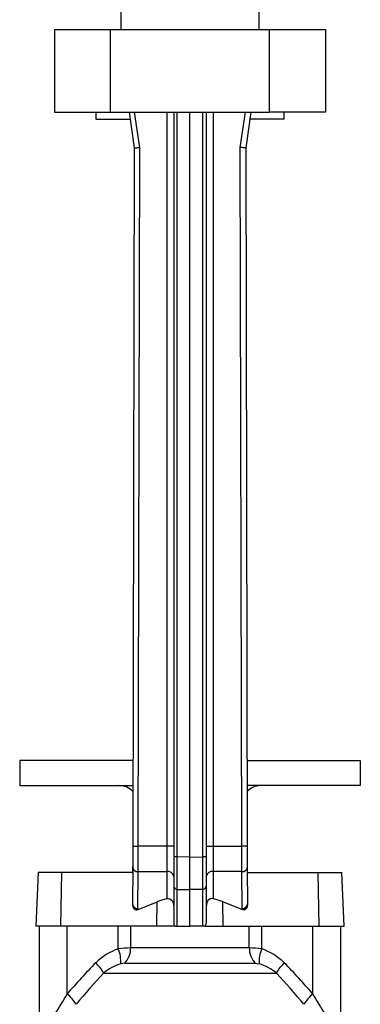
# Model space of a CAD drawing. Extents: x -230 to 1722, y -220 to 2563.
# Tile 10 of 11: x 1327 to 1517, y 1554 to 2103. Entities that reach past the tile are written whole.
import ezdxf

# ---------------------------------------------------------------- set-up
doc = ezdxf.new("R2010")
doc.units = 0
doc.layers.get('0').update_dxf_attribs({"linetype": 'CONTINUOUS'})

msp = doc.modelspace()

# ---------------------------------------------------------------- linework, layer by layer
at = {"color": 7, "linetype": 'CONTINUOUS'}
for p, q in [((1383.37, 2113.51), (1383.37, 2097.51)), ((1460.37, 2097.51), (1460.37, 2113.51)), ((1346.37, 2097.51), (1346.37, 2051.51)), ((1346.37, 2097.51), (1377.64, 2097.51)), ((1377.64, 2051.51), (1377.64, 2097.51)), ((1377.64, 2097.51), (1466.1, 2097.51)), ((1466.1, 2051.51), (1466.1, 2097.51)), ((1466.1, 2097.51), (1497.37, 2097.51)), ((1497.37, 2097.51), (1497.37, 2051.51)), ((1346.37, 2051.51), (1377.64, 2051.51)), ((1369.37, 2051.51), (1369.37, 2047.51)), ((1377.64, 2051.51), (1466.1, 2051.51)), ((1387.87, 2051.51), (1390.83, 2031.51)), ((1393.83, 2031.73), (1390.9, 2051.51)), ((1408.87, 2051.51), (1408.87, 1642.17)), ((1412.87, 2051.51), (1412.87, 1636.16)), ((1414.8, 1636.24), (1414.8, 2051.51)), ((1421.87, 1636.1), (1421.87, 2051.51)), ((1428.94, 1636.24), (1428.94, 2051.51)), ((1430.87, 2051.51), (1430.87, 1636.16)), ((1434.87, 2051.51), (1434.87, 1642.17)), ((1449.92, 2031.73), (1452.84, 2051.51)), ((1455.87, 2051.51), (1452.92, 2031.51)), ((1497.37, 2051.51), (1466.1, 2051.51)), ((1474.37, 2047.51), (1474.37, 2051.51)), ((1369.37, 2047.51), (1388.46, 2047.51)), ((1474.37, 2047.51), (1455.28, 2047.51)), ((1390.83, 2031.51), (1389.95, 1642.18)), ((1392.95, 1642.17), (1393.83, 2031.73)), ((1450.8, 1642.17), (1449.92, 2031.73)), ((1452.92, 2031.51), (1453.8, 1642.18)), ((1326.95, 1689.91), (1326.95, 1675.91)), ((1390.05, 1689.91), (1326.95, 1689.91)), ((1453.69, 1689.91), (1516.8, 1689.91)), ((1516.8, 1689.91), (1516.8, 1675.91)), ((1326.95, 1675.91), (1390.02, 1675.91)), ((1516.8, 1675.91), (1453.72, 1675.91)), ((1408.87, 1642.17), (1392.95, 1642.17)), ((1408.87, 1642.17), (1408.87, 1628.03)), ((1412.87, 1642.17), (1408.87, 1642.17)), ((1430.87, 1642.17), (1434.87, 1642.17)), ((1434.87, 1642.17), (1434.87, 1628.03)), ((1434.87, 1642.17), (1450.8, 1642.17)), ((1412.87, 1636.16), (1412.87, 1619.79)), ((1421.87, 1636.1), (1414.8, 1636.24)), ((1421.87, 1636.1), (1428.94, 1636.24)), ((1430.87, 1636.16), (1430.87, 1619.79)), ((1389.87, 1631.01), (1389.87, 1627.51)), ((1389.87, 1631.01), (1389.92, 1631.01)), ((1421.87, 1617.92), (1421.87, 1636.1)), ((1453.82, 1631.01), (1453.87, 1631.01)), ((1453.87, 1627.51), (1453.87, 1631.01)), ((1337.18, 1627.51), (1335.87, 1597.51)), ((1350.44, 1627.51), (1337.18, 1627.51)), ((1349.93, 1597.51), (1350.44, 1627.51)), ((1389.91, 1627.51), (1350.44, 1627.51)), ((1389.92, 1630.16), (1389.87, 1609.61)), ((1392.87, 1607.41), (1392.92, 1628.03)), ((1392.92, 1628.03), (1408.87, 1628.03)), ((1408.87, 1628.03), (1408.87, 1612.88)), ((1450.82, 1628.03), (1434.87, 1628.03)), ((1434.87, 1628.03), (1434.87, 1612.88)), ((1450.87, 1607.41), (1450.82, 1628.03)), ((1453.82, 1630.16), (1453.87, 1609.61)), ((1453.83, 1627.51), (1493.31, 1627.51)), ((1493.31, 1627.51), (1506.56, 1627.51)), ((1493.82, 1597.51), (1493.31, 1627.51)), ((1507.87, 1597.51), (1506.56, 1627.51)), ((1412.87, 1619.79), (1412.87, 1599.2)), ((1430.87, 1619.79), (1430.87, 1599.2)), ((1414.8, 1618.06), (1421.87, 1617.92)), ((1414.8, 1597.51), (1414.8, 1618.06)), ((1428.94, 1618.06), (1421.87, 1617.92)), ((1421.87, 1597.51), (1421.87, 1617.92)), ((1428.94, 1597.51), (1428.94, 1618.06)), ((1392.89, 1606.77), (1403.63, 1611.1)), ((1403.4, 1597.51), (1403.63, 1611.1)), ((1450.85, 1606.77), (1440.11, 1611.1)), ((1440.34, 1597.51), (1440.11, 1611.1)), ((1349.93, 1597.51), (1335.87, 1597.51)), ((1337.87, 1597.51), (1337.87, 1538.3)), ((1403.4, 1597.51), (1349.93, 1597.51)), ((1353.44, 1559.71), (1353.44, 1597.51)), ((1381.9, 1584.92), (1381.9, 1597.51)), ((1388.8, 1585.4), (1388.8, 1597.51)), ((1413.63, 1597.51), (1403.4, 1597.51)), ((1413.63, 1597.51), (1414.8, 1597.51)), ((1414.8, 1597.51), (1421.87, 1597.51)), ((1428.94, 1597.51), (1421.87, 1597.51)), ((1430.11, 1597.51), (1428.94, 1597.51)), ((1430.11, 1597.51), (1440.34, 1597.51)), ((1440.34, 1597.51), (1493.82, 1597.51)), ((1454.94, 1585.4), (1454.94, 1597.51)), ((1461.84, 1584.92), (1461.84, 1597.51)), ((1490.31, 1559.71), (1490.31, 1597.51)), ((1493.82, 1597.51), (1507.87, 1597.51)), ((1505.87, 1538.3), (1505.87, 1597.51)), ((1454.94, 1585.4), (1388.8, 1585.4)), ((1385.3, 1576.82), (1458.44, 1576.82)), ((1373.72, 1571.41), (1470.02, 1571.41))]:
    msp.add_line(p, q, dxfattribs=at)
for points in [[(1390.83, 2031.51), (1390.88, 2031.52), (1391.05, 2031.53), (1391.33, 2031.55), (1391.7, 2031.58), (1392.16, 2031.61), (1392.68, 2031.65), (1393.24, 2031.69), (1393.83, 2031.73)], [(1452.92, 2031.51), (1452.86, 2031.52), (1452.69, 2031.53), (1452.41, 2031.55), (1452.04, 2031.58), (1451.58, 2031.61), (1451.06, 2031.65), (1450.5, 2031.69), (1449.92, 2031.73)], [(1389.95, 1642.18), (1389.94, 1640.84), (1389.94, 1639.52), (1389.94, 1638.21), (1389.93, 1636.92), (1389.93, 1635.67), (1389.93, 1634.46), (1389.92, 1633.3), (1389.92, 1632.19), (1389.92, 1631.14), (1389.92, 1630.16)], [(1389.95, 1642.18), (1390, 1642.18), (1390.17, 1642.18), (1390.45, 1642.18), (1390.82, 1642.18), (1391.28, 1642.17), (1391.8, 1642.17), (1392.36, 1642.17), (1392.95, 1642.17)], [(1392.92, 1628.03), (1392.92, 1629.07), (1392.92, 1630.19), (1392.92, 1631.36), (1392.93, 1632.59), (1392.93, 1633.86), (1392.93, 1635.18), (1392.93, 1636.54), (1392.94, 1637.92), (1392.94, 1639.32), (1392.94, 1640.74), (1392.95, 1642.17)], [(1453.8, 1642.18), (1453.74, 1642.18), (1453.57, 1642.18), (1453.29, 1642.18), (1452.92, 1642.18), (1452.46, 1642.17), (1451.95, 1642.17), (1451.38, 1642.17), (1450.8, 1642.17)], [(1450.82, 1628.03), (1450.82, 1629.07), (1450.82, 1630.19), (1450.82, 1631.36), (1450.82, 1632.59), (1450.81, 1633.86), (1450.81, 1635.18), (1450.81, 1636.54), (1450.81, 1637.92), (1450.8, 1639.32), (1450.8, 1640.74), (1450.8, 1642.17)], [(1453.8, 1642.18), (1453.8, 1640.84), (1453.8, 1639.52), (1453.81, 1638.21), (1453.81, 1636.92), (1453.81, 1635.67), (1453.81, 1634.46), (1453.82, 1633.3), (1453.82, 1632.19), (1453.82, 1631.14), (1453.82, 1630.16)], [(1414.8, 1618.06), (1414.8, 1618.83), (1414.8, 1619.69), (1414.79, 1620.63), (1414.79, 1621.66), (1414.79, 1622.75), (1414.79, 1623.91), (1414.79, 1625.13), (1414.79, 1626.4), (1414.79, 1627.72), (1414.79, 1629.08), (1414.79, 1630.48), (1414.79, 1631.9), (1414.8, 1633.34), (1414.8, 1634.79), (1414.8, 1636.24)], [(1428.94, 1618.06), (1428.94, 1618.83), (1428.95, 1619.69), (1428.95, 1620.63), (1428.95, 1621.66), (1428.95, 1622.75), (1428.95, 1623.91), (1428.95, 1625.13), (1428.95, 1626.4), (1428.95, 1627.72), (1428.95, 1629.08), (1428.95, 1630.48), (1428.95, 1631.9), (1428.95, 1633.34), (1428.94, 1634.79), (1428.94, 1636.24)], [(1389.87, 1609.61), (1389.87, 1609.54), (1389.87, 1609.46)], [(1389.87, 1609.46), (1389.93, 1608.84), (1390.08, 1608.24), (1390.51, 1607.43), (1391.04, 1606.91), (1391.72, 1606.64), (1392.38, 1606.63), (1392.89, 1606.77)], [(1408.87, 1612.88), (1409.79, 1612.97), (1410.69, 1612.75), (1411.43, 1612.25), (1411.85, 1611.8), (1412.19, 1611.28), (1412.53, 1610.5), (1412.76, 1609.65), (1412.87, 1608.39)], [(1434.87, 1612.88), (1433.95, 1612.97), (1433.05, 1612.75), (1432.31, 1612.25), (1431.9, 1611.8), (1431.55, 1611.28), (1431.21, 1610.5), (1430.99, 1609.65), (1430.87, 1608.39)], [(1453.87, 1609.46), (1453.81, 1608.84), (1453.66, 1608.24), (1453.24, 1607.43), (1452.7, 1606.91), (1452.02, 1606.64), (1451.36, 1606.63), (1450.85, 1606.77)], [(1453.87, 1609.61), (1453.87, 1609.54), (1453.87, 1609.46)], [(1385.3, 1576.82), (1384.43, 1576.75), (1383.36, 1576.5)], [(1458.44, 1576.82), (1459.31, 1576.75), (1460.38, 1576.5)]]:
    msp.add_lwpolyline(points, dxfattribs=at)
for centre, radius, start, end in [((1382.61, 1665.91), 10, 42.2191, 90), ((1461.13, 1665.91), 10, 90, 137.7809), ((1414.33, 1625.25), 11.01, 87.5512, 97.6222), ((1429.41, 1625.25), 11.01, 82.3778, 92.4488), ((1392.55, 1630.68), 2.68, 191.3103, 277.9893), ((1409.35, 1624.46), 3.6, 11.811, 97.6604), ((1434.39, 1624.46), 3.6, 82.3396, 168.189), ((1451.2, 1630.68), 2.68, 262.0107, 348.6897), ((1414.74, 1619.93), 1.87, 184.2206, 272.0067), ((1429.01, 1619.93), 1.87, 267.9933, 355.7794), ((1392.52, 1610.11), 2.72, 193.8771, 277.452), ((1421.87, 1565.86), 48.78, 105.4489, 111.9517), ((1421.88, 1565.86), 48.78, 68.0483, 74.5511), ((1451.22, 1610.11), 2.72, 262.548, 346.1229), ((1401.87, 1607.39), 9, 179.8701, 183.9432), ((1441.87, 1607.39), 9, 356.0568, 0.1299), ((1414.97, 1599.14), 2.1, 178.128, 230.468), ((1428.77, 1599.14), 2.1, 309.532, 1.872), ((1393.11, 1552.8), 34.02, 109.2422, 134.3028), ((1389.4, 1526.68), 58.72, 90.5835, 97.3378), ((1362.81, 1577.27), 20.56, 357.858, 21.8327), ((1377.61, 1584.96), 11.19, 313.3735, 2.2731), ((1466.13, 1584.96), 11.19, 177.7269, 226.6265), ((1454.34, 1526.68), 58.72, 82.6622, 89.4165), ((1480.93, 1577.27), 20.56, 158.1673, 182.142), ((1450.63, 1552.8), 34.02, 45.6972, 70.7578), ((1609.68, 1341.92), 336.3, 135.6148, 139.638), ((1350.95, 1558.59), 26.13, 29.3813, 45.2462), ((1389.99, 1552.29), 25.11, 105.3088, 130.3886), ((1453.75, 1552.29), 25.11, 49.6114, 74.6912), ((1492.79, 1558.59), 26.13, 134.7538, 150.6187), ((1234.06, 1341.92), 336.3, 40.362, 44.3852), ((1679.58, 1287.24), 417.5, 137.1056, 140.2923), ((1164.16, 1287.24), 417.5, 39.7077, 42.8944), ((1089.64, 1712.9), 305.05, 327.3795, 329.8553), ((1338.92, 1542.14), 22.79, 31.2755, 50.4269), ((1504.83, 1542.14), 22.79, 129.5731, 148.7245), ((1754.1, 1712.9), 305.05, 210.1447, 212.6205)]:
    msp.add_arc(centre, radius, start, end, dxfattribs=at)

doc.saveas('drawing.dxf')
